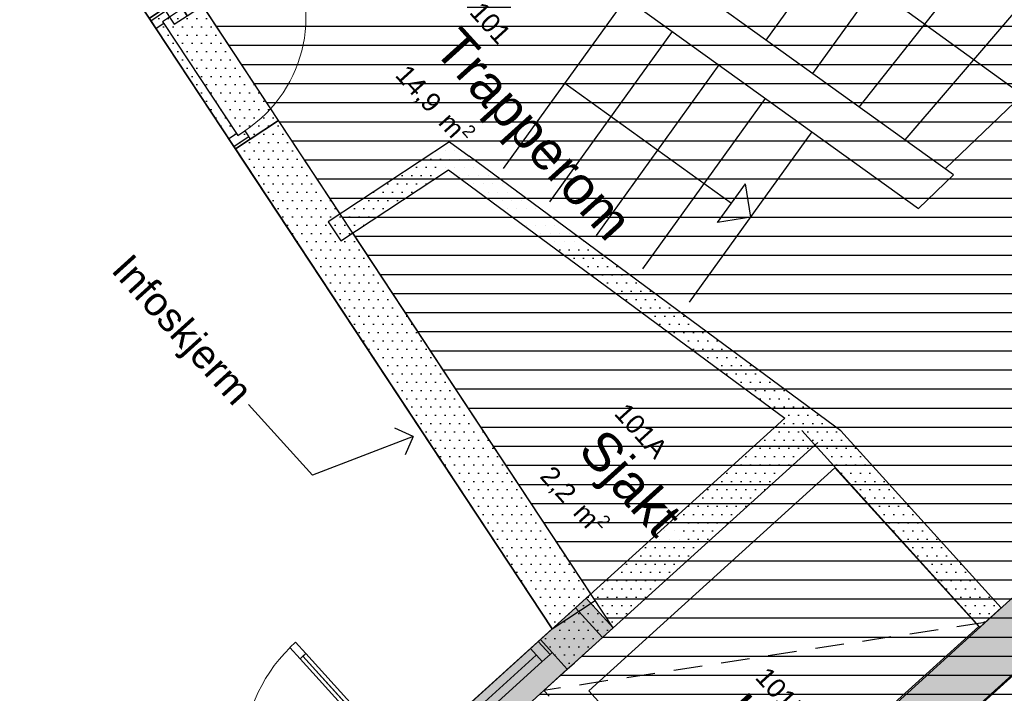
# Model space of a CAD drawing. Header units: millimetres. Extents: x 15275 to 121491, y 18097 to 137945.
# Tile 43 of 57: x 75747 to 80904, y 100604 to 104133. Entities that reach past the tile are written whole.
import ezdxf
from ezdxf.enums import TextEntityAlignment as Align

# ---------------------------------------------------------------- set-up
doc = ezdxf.new("R2010")
doc.units = ezdxf.units.MM
doc.header["$LTSCALE"] = 0.5
doc.header["$MEASUREMENT"] = 0
doc.linetypes.add('DASHED 01', pattern=[500, 300, -200])
doc.linetypes.add('PLINE', pattern=[0])
for name, color, linetype in [('20-- Bygning_ generelt', 7, 'Continuous'), ('231- Bærende yttervegger', 7, 'Continuous'), ('231- Bærende yttervegger (Skravur)', 7, 'Continuous'), ('232- Ikke-bærende yttervegger', 7, 'Continuous'), ('232- Ikke-bærende yttervegger (Skravur)', 7, 'Continuous'), ('241- Bærende innervegger', 7, 'Continuous'), ('241- Bærende innervegger (Skravur)', 7, 'Continuous'), ('242- Ikke-bærende innervegger IARK', 7, 'Continuous'), ('242- Ikke-bærende innervegger IARK (Skravur)', 7, 'Continuous'), ('244- Vinduer_ dører_ foldevegger', 7, 'Continuous'), ('25-- Dekker', 7, 'Continuous'), ('27-- Fast inventar(Nye konstruksjoner)', 7, 'Continuous'), ('621- Heiser', 7, 'Continuous'), ('832- Tekst bygning(Nye konstruksjoner)', 7, 'Continuous'), ('862- M___Nettoareal', 7, 'Continuous'), ('862- M___Nettoareal(Polylinje)', 7, 'Continuous'), ('862- M___Nettoareal(Tekst)', 7, 'Continuous'), ('862- M___P- og S-ROM', 7, 'Continuous'), ('862- M___P- og S-ROM(Polylinje)', 7, 'Continuous'), ('862- M___P- og S-ROM(Tekst)', 7, 'Continuous')]:
    doc.layers.add(name, color=color, linetype=linetype)
doc.layers.add('234- Vinduer_ dører_ porter', color=7, linetype='Continuous', lineweight=0)
doc.styles.add('GENERATED_STYLE_1', font='arial.ttf')
pattern_1 = [(0, (0, 0), (0, 86.60254), [0, -50]), (0, (25, 43.3), (0, 86.60254), [0, -50])]

# ---------------------------------------------------------------- blocks, each defined once
blk = doc.blocks.new('Trapperom_101_3', base_point=(78385.5, 103554.9))
at = {"layer": '862- M___Nettoareal(Tekst)', "insert": (77804.3, 103926.5), "char_height": 100, "attachment_point": 1, "rotation": 312.1619, "style": 'GENERATED_STYLE_1'}
blk.add_mtext('\\A1;{\\pql;\\pt0,12050;\\fArial|b0|i0|c0|p0;\\W1.000000;14,9\\fArial|b0|i0|c0|p0;\\W1.000000;\\A1{\\H.66x;\\S^  ;}\\fArial|b0|i0|c0|p0;\\W1.000000; m\\fArial|b0|i0|c0|p0;\\W1.000000;\\A1{\\H.66x;\\S2^  ;}}', dxfattribs=at)
at = {"layer": '862- M___Nettoareal(Tekst)', "style": 'GENERATED_STYLE_1'}
for tag, height, p in [('ROOM_NUMBER', 100, (78171.7, 104236.4)), ('ROOM_NAME', 200, (78055.2, 104108.1)), ('DUMMY_861', 100, (78325.3, 104089.7)), ('DUMMY_863', 100, (77822.3, 103942.8)), ('DUMMY_862', 200, (78948.8, 103167))]:
    blk.add_attdef(tag, text='', height=height, rotation=312.1619, dxfattribs=at).set_placement(p, align=Align.TOP_LEFT)
blk = doc.blocks.new('Foaje_104_4', base_point=(78860.3, 93925.8))
at = {"layer": '862- M___Nettoareal(Polylinje)', "linetype": 'PLINE', "flags": 128}
blk.add_lwpolyline([(74684.2, 95031.3), (70888.3, 91591.7), (75417.5, 86593.4), (78255.8, 89194.3), (78430.7, 89001.2), (78430.7, 89001.2), (79330.6, 88008.2), (82580.7, 90953.2), (82372.6, 91182.9), (82765.2, 91538.7), (82973.3, 91309), (86151.8, 94189.1), (85249, 95185.4), (84117.3, 94160), (81179.7, 97399.4), (83982.6, 99936.7), (82237.7, 101864.1), (79434.8, 99326.8), (78364.6, 100503.7), (73824.6, 96391.7)], close=True, dxfattribs=at)
at = {"layer": '862- M___Nettoareal(Tekst)', "style": 'GENERATED_STYLE_1'}
for tag, height, p in [('ROOM_NUMBER', 100, (78863, 94368.2)), ('ROOM_NAME', 200, (78746.5, 94239.8)), ('DUMMY_861', 100, (79016.6, 94221.4)), ('DUMMY_863', 100, (78513.6, 94074.6)), ('DUMMY_862', 200, (79207.1, 93776.9))]:
    blk.add_attdef(tag, text='', height=height, rotation=312.1619, dxfattribs=at).set_placement(p, align=Align.TOP_LEFT)
blk = doc.blocks.new('Gard._104A_13', base_point=(82585.9, 99681.7))
at = {"layer": '862- M___Nettoareal(Polylinje)', "linetype": 'PLINE', "flags": 128}
blk.add_lwpolyline([(79443.2, 99341.2), (81193.6, 97409.5), (84012.6, 99963.9), (82262.2, 101895.6)], close=True, dxfattribs=at)
at = {"layer": '862- M___Nettoareal(Tekst)', "insert": (82221.2, 99814.2), "char_height": 100, "attachment_point": 1, "rotation": 312.1619, "style": 'GENERATED_STYLE_1'}
blk.add_mtext('\\A1;{\\pql;\\pt0,12050;\\fArial|b0|i0|c0|p0;\\W1.000000;9,9\\fArial|b0|i0|c0|p0;\\W1.000000;\\A1{\\H.66x;\\S^  ;}\\fArial|b0|i0|c0|p0;\\W1.000000; m\\fArial|b0|i0|c0|p0;\\W1.000000;\\A1{\\H.66x;\\S2^  ;}}', dxfattribs=at)
at = {"layer": '862- M___Nettoareal(Tekst)', "style": 'GENERATED_STYLE_1'}
for tag, height, p in [('ROOM_NUMBER', 100, (82588.6, 100124)), ('ROOM_NAME', 200, (82472.1, 99995.7)), ('DUMMY_861', 100, (82803.6, 99909.5)), ('DUMMY_863', 100, (82239.2, 99830.5)), ('DUMMY_862', 200, (82932.6, 99532.9))]:
    blk.add_attdef(tag, text='', height=height, rotation=312.1619, dxfattribs=at).set_placement(p, align=Align.TOP_LEFT)
blk = doc.blocks.new('Sjakt_101A_28', base_point=(78901.2, 101720.5))
at = {"layer": '862- M___Nettoareal(Tekst)', "insert": (78562, 101824.7), "char_height": 100, "attachment_point": 1, "rotation": 312.1619, "style": 'GENERATED_STYLE_1'}
blk.add_mtext('\\A1;{\\pql;\\pt0,12050;\\fArial|b0|i0|c0|p0;\\W1.000000;2,2\\fArial|b0|i0|c0|p0;\\W1.000000;\\A1{\\H.66x;\\S^  ;}\\fArial|b0|i0|c0|p0;\\W1.000000; m\\fArial|b0|i0|c0|p0;\\W1.000000;\\A1{\\H.66x;\\S2^  ;}}', dxfattribs=at)
at = {"layer": '862- M___Nettoareal(Tekst)', "style": 'GENERATED_STYLE_1'}
for tag, height, p in [('ROOM_NUMBER', 100, (78929.5, 102134.6)), ('ROOM_NAME', 200, (78813, 102006.2)), ('DUMMY_861', 100, (79144.5, 101920)), ('DUMMY_863', 100, (78580, 101841)), ('DUMMY_862', 200, (79222.3, 101599.9))]:
    blk.add_attdef(tag, text='', height=height, rotation=312.1619, dxfattribs=at).set_placement(p, align=Align.TOP_LEFT)
blk = doc.blocks.new('Heis_101B_29', base_point=(79618.7, 100360.3))
at = {"layer": '862- M___Nettoareal(Tekst)', "insert": (79300.1, 100441.9), "char_height": 100, "attachment_point": 1, "rotation": 312.1619, "style": 'GENERATED_STYLE_1'}
blk.add_mtext('\\A1;{\\pql;\\pt0,12050;\\fArial|b0|i0|c0|p0;\\W1.000000;2,5\\fArial|b0|i0|c0|p0;\\W1.000000;\\A1{\\H.66x;\\S^  ;}\\fArial|b0|i0|c0|p0;\\W1.000000; m\\fArial|b0|i0|c0|p0;\\W1.000000;\\A1{\\H.66x;\\S2^  ;}}', dxfattribs=at)
at = {"layer": '862- M___Nettoareal(Tekst)', "style": 'GENERATED_STYLE_1'}
for tag, height, p in [('ROOM_NUMBER', 100, (79667.6, 100751.8)), ('ROOM_NAME', 200, (79551.1, 100623.4)), ('DUMMY_861', 100, (79882.5, 100537.2)), ('DUMMY_863', 100, (79318.1, 100458.2)), ('DUMMY_862', 200, (79919.4, 100262.4))]:
    blk.add_attdef(tag, text='', height=height, rotation=312.1619, dxfattribs=at).set_placement(p, align=Align.TOP_LEFT)
blk = doc.blocks.new('Inngangsparti__31', base_point=(74955.6, 100845.5))
at = {"layer": '862- M___P- og S-ROM(Polylinje)', "linetype": 'PLINE', "flags": 128}
blk.add_lwpolyline([(70149.8, 99207.1), (73654.8, 96522.1), (78535.6, 100941.8), (76116.6, 104610.5)], close=True, dxfattribs=at)
at = {"layer": '862- M___P- og S-ROM(Tekst)', "style": 'GENERATED_STYLE_1'}
for tag, height, p in [('ROOM_NAME', 200, (74572.5, 101574)), ('DUMMY_862', 100, (74339.5, 101408.8)), ('DUMMY_861', 200, (75688.2, 100387.6))]:
    blk.add_attdef(tag, text='', height=height, rotation=312.1619, dxfattribs=at).set_placement(p, align=Align.TOP_LEFT)
blk = doc.blocks.new('Garderobe 02[40]', base_point=(81226.1, 100008.7))
at = {"layer": '27-- Fast inventar(Nye konstruksjoner)', "linetype": 'PLINE'}
blk.add_line((81212.7, 100023.5), (82694.8, 101366.5), dxfattribs=at)
at = {"layer": '27-- Fast inventar(Nye konstruksjoner)', "linetype": 'PLINE', "flags": 128}
blk.add_lwpolyline([(81226.1, 100008.7), (82708.2, 101351.7), (82238.5, 101870), (80756.4, 100527.1)], close=True, dxfattribs=at)
blk = doc.blocks.new('Heis[52]', base_point=(80054.7, 102025.9))
at = {"layer": '621- Heiser', "linetype": 'PLINE', "flags": 128}
blk.add_lwpolyline([(80016.3, 101785.3), (80769.7, 100953.8), (79480.3, 99785.5), (78726.9, 100616.9)], close=True, dxfattribs=at)
blk = doc.blocks.new('Label_4', base_point=(77808.5, 101950.2))
at = {"layer": '832- Tekst bygning(Nye konstruksjoner)', "linetype": 'PLINE'}
for p, q in [((77280.8, 101746.5), (76945.2, 102117.1)), ((77808.5, 101950.2), (77711.5, 101993.2)), ((77808.5, 101950.2), (77280.8, 101746.5)), ((77808.5, 101950.2), (77765.5, 101853.2))]:
    blk.add_line(p, q, dxfattribs=at)
at = {"layer": '832- Tekst bygning(Nye konstruksjoner)', "insert": (76331.8, 102918.7), "char_height": 150, "attachment_point": 1, "rotation": 312.1619, "style": 'GENERATED_STYLE_1'}
blk.add_mtext('\\A1;{\\pql;\\pt0,1000;\\fArial|b0|i0|c0|p0;\\W1.000000;Infoskjerm\\fArial|b0|i0|c0|p0;\\W1.000000;\\A1{\\H.66x;\\S^  ;}\\fArial|b0|i0|c0|p0;\\W1.000000;\\fArial|b0|i0|c0|p0;\\W1.000000;\\A1{\\H.66x;\\S^  ;}\\fArial|b0|i0|c0|p0;\\W1.000000; \\fArial|b0|i0|c0|p0;\\W1.000000;\\fArial|b0|i0|c0|p0;\\W1.000000;\\fArial|b0|i0|c0|p0;\\W1.000000;\\fArial|b0|i0|c0|p0;\\W1.000000;\\fArial|b0|i0|c0|p0;\\W1.000000;\\fArial|b0|i0|c0|p0;\\W1.000000;\\fArial|b0|i0|c0|p0;\\W1.000000;\\fArial|b0|i0|c0|p0;\\W1.000000;\\fArial|b0|i0|c0|p0;\\W1.000000;\\fArial|b0|i0|c0|p0;\\W1.000000;\\fArial|b0|i0|c0|p0;\\W1.000000;\\fArial|b0|i0|c0|p0;\\W1.000000;\\fArial|b0|i0|c0|p0;\\W1.000000;\\fArial|b0|i0|c0|p0;\\W1.000000;\\fArial|b0|i0|c0|p0;\\W1.000000;\\fArial|b0|i0|c0|p0;\\W1.000000;\\fArial|b0|i0|c0|p0;\\W1.000000;\\fArial|b0|i0|c0|p0;\\W1.000000;\\fArial|b0|i0|c0|p0;\\W1.000000;\\fArial|b0|i0|c0|p0;\\W1.000000;\\fArial|b0|i0|c0|p0;\\W1.000000;\\fArial|b0|i0|c0|p0;\\W1.000000;\\fArial|b0|i0|c0|p0;\\W1.000000;\\fArial|b0|i0|c0|p0;\\W1.000000;\\fArial|b0|i0|c0|p0;\\W1.000000;\\fArial|b0|i0|c0|p0;\\W1.000000;\\fArial|b0|i0|c0|p0;\\W1.000000;\\fArial|b0|i0|c0|p0;\\W1.000000;\\fArial|b0|i0|c0|p0;\\W1.000000;\\fArial|b0|i0|c0|p0;\\W1.000000;\\fArial|b0|i0|c0|p0;\\W1.000000;\\fArial|b0|i0|c0|p0;\\W1.000000;\\fArial|b0|i0|c0|p0;\\W1.000000;\\fArial|b0|i0|c0|p0;\\W1.000000;\\fArial|b0|i0|c0|p0;\\W1.000000;\\fArial|b0|i0|c0|p0;\\W1.000000;\\fArial|b0|i0|c0|p0;\\W1.000000;\\fArial|b0|i0|c0|p0;\\W1.000000;\\fArial|b0|i0|c0|p0;\\W1.000000;\\fArial|b0|i0|c0|p0;\\W1.000000;\\fArial|b0|i0|c0|p0;\\W1.000000;\\fArial|b0|i0|c0|p0;\\W1.000000;\\fArial|b0|i0|c0|p0;\\W1.000000;}', dxfattribs=at)
blk = doc.blocks.new('Dør[25]')
at = {"layer": '234- Vinduer_ dører_ porter', "linetype": 'PLINE'}
blk.add_arc((76532.4, 104147.1), 714, 303.3988, 33.3988, dxfattribs=at)
at = {"layer": '244- Vinduer_ dører_ foldevegger', "linetype": 'PLINE'}
for p, q in [((77128.5, 104540.2), (77061.7, 104496.1)), ((77152.7, 104503.4), (77128.5, 104540.2)), ((77073.8, 104477.8), (76611.3, 104172.8)), ((77061.7, 104496.1), (77085.9, 104459.4)), ((77085.9, 104459.4), (77152.7, 104503.4)), ((76503.2, 104191.4), (76651.8, 104289.4)), ((77103.2, 103604.8), (76651.8, 104289.4)), ((76503.2, 104191.4), (76426.4, 104140.7)), ((76426.4, 104140.7), (76503.2, 104191.4)), ((76426.4, 104140.7), (76503.2, 104191.4)), ((76434.7, 104128.2), (76511.5, 104178.9)), ((76511.5, 104178.9), (76503.2, 104191.4)), ((76511.5, 104178.9), (76532.4, 104147.1)), ((76599.2, 104191.2), (76532.4, 104147.1)), ((76623.4, 104154.4), (76599.2, 104191.2)), ((76877.8, 103456.2), (76426.4, 104140.7)), ((76434.7, 104128.2), (76426.4, 104140.7)), ((76462.2, 104086.5), (76434.7, 104128.2)), ((76502.3, 104112.9), (76462.2, 104086.5)), ((76532.4, 104147.1), (76495.7, 104122.9)), ((76495.7, 104122.9), (76502.3, 104112.9)), ((76502.3, 104112.9), (76882.1, 103536.8)), ((76532.4, 104147.1), (76556.6, 104110.4)), ((76556.6, 104110.4), (76623.4, 104154.4)), ((76842, 103510.4), (76462.2, 104086.5)), ((76954.6, 103506.8), (77103.2, 103604.8)), ((76888.7, 103526.8), (76925.4, 103551)), ((76925.4, 103551), (76946.3, 103519.3)), ((76842, 103510.4), (76882.1, 103536.8)), ((76869.5, 103468.7), (76842, 103510.4)), ((76946.3, 103519.3), (76869.5, 103468.7)), ((76954.6, 103506.8), (76877.8, 103456.2)), ((76877.8, 103456.2), (76954.6, 103506.8)), ((76877.8, 103456.2), (76954.6, 103506.8)), ((76882.1, 103536.8), (76888.7, 103526.8)), ((76946.3, 103519.3), (76954.6, 103506.8)), ((76869.5, 103468.7), (76877.8, 103456.2))]:
    blk.add_line(p, q, dxfattribs=at)
at = {"layer": '244- Vinduer_ dører_ foldevegger', "linetype": 'PLINE', "flags": 128}
for points in [[(77061.7, 104496.1), (76599.2, 104191.2), (76611.3, 104172.8), (77073.8, 104477.8)], [(77073.8, 104477.8), (76611.3, 104172.8), (76623.4, 104154.4), (77085.9, 104459.4)]]:
    blk.add_lwpolyline(points, close=True, dxfattribs=at)
blk = doc.blocks.new('Vindu[9]')
at = {"layer": '234- Vinduer_ dører_ porter', "linetype": 'PLINE'}
for p, q in [((78474, 100886.1), (77799.5, 100275.3)), ((78462.9, 100876), (78421.4, 100838.4)), ((78474, 100886.1), (78462.9, 100876)), ((78524.7, 100807.8), (78462.9, 100876)), ((78421.4, 100838.4), (77852.1, 100322.9)), ((78421.4, 100838.4), (78483.2, 100770.2)), ((78483.2, 100770.2), (78524.7, 100807.8)), ((78524.7, 100807.8), (78535.8, 100817.9)), ((78452.3, 100804.3), (77883, 100288.8)), ((77913.9, 100254.7), (78483.2, 100770.2)), ((78615, 100730.4), (77940.5, 100119.6)), ((77852.1, 100322.9), (77810.6, 100285.3)), ((77913.9, 100254.7), (77852.1, 100322.9)), ((77810.6, 100285.3), (77799.5, 100275.3)), ((77872.4, 100217.1), (77810.6, 100285.3)), ((77872.4, 100217.1), (77913.9, 100254.7)), ((77861.3, 100207.1), (77872.4, 100217.1))]:
    blk.add_line(p, q, dxfattribs=at)
at = {"layer": '244- Vinduer_ dører_ foldevegger', "linetype": 'PLINE'}
for p, q in [((78474, 100886.1), (78535.8, 100817.9)), ((78474, 100886.1), (78535.8, 100817.9)), ((78535.8, 100817.9), (78615, 100730.4)), ((77799.5, 100275.3), (77861.3, 100207.1)), ((77799.5, 100275.3), (77861.3, 100207.1)), ((77861.3, 100207.1), (77940.5, 100119.6))]:
    blk.add_line(p, q, dxfattribs=at)
blk = doc.blocks.new('Butikkfasadedør tofløyet[26]')
at = {"layer": '234- Vinduer_ dører_ porter', "linetype": 'PLINE'}
for centre, start, end in [((77762.4, 100241.7), 134.8592, 222.1619), ((76502.3, 99100.6), 42.1619, 129.4647)]:
    blk.add_arc(centre, 850, start, end, dxfattribs=at)
at = {"layer": '244- Vinduer_ dører_ foldevegger', "linetype": 'PLINE'}
for p, q in [((77162.2, 100844.9), (77191.9, 100871.8)), ((77191.9, 100871.8), (77245.6, 100812.5)), ((77215.9, 100785.6), (77162.2, 100844.9)), ((77245.6, 100812.5), (77215.9, 100785.6)), ((77230.8, 100799), (77693.9, 100287.6)), ((77679.1, 100274.1), (77708.7, 100301)), ((77708.7, 100301), (77762.4, 100241.7)), ((77732.8, 100214.8), (77679.1, 100274.1)), ((77762.4, 100241.7), (77732.8, 100214.8)), ((77762.4, 100241.7), (77792.1, 100268.5)), ((77789.3, 100212), (77762.4, 100241.7)), ((77799.5, 100275.3), (77792.1, 100268.5)), ((77792.1, 100268.5), (77845.8, 100209.2)), ((77799.5, 100275.3), (77853.2, 100216)), ((77799.5, 100275.3), (77853.2, 100216)), ((77799.5, 100275.3), (77853.2, 100216)), ((77781.9, 100205.3), (77789.3, 100212)), ((77798.9, 100186.5), (77781.9, 100205.3)), ((77806.3, 100193.2), (77798.9, 100186.5)), ((77816.1, 100182.4), (77806.3, 100193.2)), ((77845.8, 100209.2), (77816.1, 100182.4)), ((77853.2, 100216), (77845.8, 100209.2)), ((77853.2, 100216), (77940.5, 100119.6)), ((75961.4, 99757.5), (75931.8, 99730.7)), ((75931.8, 99730.7), (75985.5, 99671.4)), ((76015.1, 99698.2), (75961.4, 99757.5)), ((75985.5, 99671.4), (76015.1, 99698.2)), ((76000.3, 99684.8), (76463.4, 99173.3)), ((76478.3, 99186.8), (76448.6, 99159.9)), ((76448.6, 99159.9), (76502.3, 99100.6)), ((76532, 99127.5), (76478.3, 99186.8)), ((76502.3, 99100.6), (76532, 99127.5)), ((76465.3, 99067), (76472.7, 99073.8)), ((76465.3, 99067), (76519, 99007.7)), ((76465.3, 99067), (76519, 99007.7)), ((76465.3, 99067), (76519, 99007.7)), ((76472.7, 99073.8), (76502.3, 99100.6)), ((76526.4, 99014.5), (76472.7, 99073.8)), ((76502.3, 99100.6), (76529.2, 99071)), ((76529.2, 99071), (76536.6, 99077.7)), ((76536.6, 99077.7), (76553.6, 99058.8)), ((76553.6, 99058.8), (76546.2, 99052.1)), ((76519, 99007.7), (76526.4, 99014.5)), ((76519, 99007.7), (76606.2, 98911.4)), ((76556, 99041.3), (76526.4, 99014.5)), ((76546.2, 99052.1), (76556, 99041.3))]:
    blk.add_line(p, q, dxfattribs=at)
at = {"layer": '244- Vinduer_ dører_ foldevegger', "linetype": 'PLINE', "flags": 128}
for points in [[(77245.6, 100812.5), (77708.7, 100301), (77693.9, 100287.6), (77230.8, 100799)], [(77230.8, 100799), (77693.9, 100287.6), (77679.1, 100274.1), (77215.9, 100785.6)], [(75985.5, 99671.4), (76448.6, 99159.9), (76463.4, 99173.3), (76000.3, 99684.8)], [(76000.3, 99684.8), (76463.4, 99173.3), (76478.3, 99186.8), (76015.1, 99698.2)]]:
    blk.add_lwpolyline(points, close=True, dxfattribs=at)

msp = doc.modelspace()

# ---------------------------------------------------------------- hatches: boundary and pattern name
at = {"linetype": 'Continuous'}
h = msp.add_hatch(dxfattribs=at)
h.set_pattern_fill('Linjer_100_mm', color=256, style=0, pattern_type=2)
h.set_pattern_definition([(0, (82690.75, 100198.98), (0, 100), [])])
h.paths.add_polyline_path([(76541.9, 104456.1), (78855.1, 100947.8), (78366.4, 100505.3), (79435, 99327), (80642.8, 100421.5), (82388.6, 98494.8), (81181.5, 97401), (84115.5, 94165.7), (86598.9, 96415.9), (86414.5, 96586.2), (88839.6, 98786.4), (85664.5, 101059.1), (83261.9, 102803.8), (78502.1, 106232.2)])
at = {"layer": '231- Bærende yttervegger (Skravur)', "linetype": 'Continuous'}
h = msp.add_hatch(dxfattribs=at)
h.set_pattern_fill('Eksisterende_konstruksjon', color=256, style=0, pattern_type=2)
h.set_pattern_definition(pattern_1)
h.paths.add_polyline_path([(78738.1, 101125.2), (76541.9, 104456.1), (76339.4, 104272.6), (78535.6, 100941.8)])
h = msp.add_hatch(dxfattribs=at)
h.set_pattern_fill('Eksisterende_konstruksjon', color=256, style=0, pattern_type=2)
h.set_pattern_definition(pattern_1)
h.paths.add_polyline_path([(76339.4, 104272.6), (78535.6, 100941.8), (78738.1, 101125.2), (76541.9, 104456.1)])
h = msp.add_hatch(dxfattribs=at)
h.set_pattern_fill('Eksisterende_konstruksjon', color=256, style=0, pattern_type=2)
h.set_pattern_definition(pattern_1)
h.paths.add_polyline_path([(76339.4, 104272.6), (78535.6, 100941.8), (78761, 101090.4), (76541.9, 104456.1)])
h = msp.add_hatch(dxfattribs=at)
h.set_pattern_fill('Eksisterende_konstruksjon', color=256, style=0, pattern_type=2)
h.set_pattern_definition(pattern_1)
h.paths.add_polyline_path([(76339.4, 104272.6), (78535.6, 100941.8), (78761, 101090.4), (76541.9, 104456.1)])
h = msp.add_hatch(dxfattribs=at)
h.set_pattern_fill('Eksisterende_konstruksjon', color=256, style=0, pattern_type=2)
h.set_pattern_definition(pattern_1)
h.paths.add_polyline_path([(78761, 101090.4), (77103.2, 103604.8), (76877.8, 103456.2), (78535.6, 100941.8)])
h = msp.add_hatch(dxfattribs=at)
h.set_pattern_fill('Eksisterende_konstruksjon', color=256, style=0, pattern_type=2)
h.set_pattern_definition(pattern_1)
h.paths.add_polyline_path([(78761, 101090.4), (77103.2, 103604.8), (76877.8, 103456.2), (78535.6, 100941.8)])
h = msp.add_hatch(dxfattribs=at)
h.set_pattern_fill('Eksisterende_konstruksjon', color=256, style=0, pattern_type=2)
h.set_pattern_definition(pattern_1)
h.paths.add_polyline_path([(78761, 101090.4), (77103.2, 103604.8), (76877.8, 103456.2), (78535.6, 100941.8)])
h = msp.add_hatch(dxfattribs=at)
h.set_pattern_fill('Eksisterende_konstruksjon', color=256, style=0, pattern_type=2)
h.set_pattern_definition(pattern_1)
h.paths.add_polyline_path([(78761, 101090.4), (77103.2, 103604.8), (76877.8, 103456.2), (78535.6, 100941.8)])
h = msp.add_hatch(dxfattribs=at)
h.set_pattern_fill('Eksisterende_konstruksjon', color=256, style=0, pattern_type=2)
h.set_pattern_definition(pattern_1)
h.paths.add_polyline_path([(78761, 101090.4), (77103.2, 103604.8), (76877.8, 103456.2), (78535.6, 100941.8)])
h = msp.add_hatch(dxfattribs=at)
h.set_pattern_fill('Eksisterende_konstruksjon', color=256, style=0, pattern_type=2)
h.set_pattern_definition(pattern_1)
h.paths.add_polyline_path([(78761, 101090.4), (77103.2, 103604.8), (76877.8, 103456.2), (78535.6, 100941.8)])
h = msp.add_hatch(dxfattribs=at)
h.set_pattern_fill('Eksisterende_konstruksjon', color=256, style=0, pattern_type=2)
h.set_pattern_definition(pattern_1)
h.paths.add_polyline_path([(78761, 101090.4), (77103.2, 103604.8), (76877.8, 103456.2), (78535.6, 100941.8)])
h = msp.add_hatch(dxfattribs=at)
h.set_pattern_fill('Eksisterende_konstruksjon', color=256, style=0, pattern_type=2)
h.set_pattern_definition(pattern_1)
h.paths.add_polyline_path([(78761, 101090.4), (77103.2, 103604.8), (76877.8, 103456.2), (78535.6, 100941.8)])
h = msp.add_hatch(dxfattribs=at)
h.set_pattern_fill('Eksisterende_konstruksjon', color=256, style=0, pattern_type=2)
h.set_pattern_definition(pattern_1)
h.paths.add_polyline_path([(78761, 101090.4), (77103.2, 103604.8), (76877.8, 103456.2), (78535.6, 100941.8)])
h = msp.add_hatch(dxfattribs=at)
h.set_pattern_fill('Eksisterende_konstruksjon', color=256, style=0, pattern_type=2)
h.set_pattern_definition(pattern_1)
h.paths.add_polyline_path([(78761, 101090.4), (77103.2, 103604.8), (76877.8, 103456.2), (78535.6, 100941.8)])
h = msp.add_hatch(dxfattribs=at)
h.set_pattern_fill('Eksisterende_konstruksjon', color=256, style=0, pattern_type=2)
h.set_pattern_definition(pattern_1)
h.paths.add_polyline_path([(77103.2, 103604.8), (76877.8, 103456.2), (78535.6, 100941.8), (78738.1, 101125.2)])
h = msp.add_hatch(dxfattribs=at)
h.set_pattern_fill('Eksisterende_konstruksjon', color=256, style=0, pattern_type=2)
h.set_pattern_definition(pattern_1)
h.paths.add_polyline_path([(78738.1, 101125.2), (78535.6, 100941.8), (78855.1, 100947.8)])
h = msp.add_hatch(dxfattribs=at)
h.set_pattern_fill('Eksisterende_konstruksjon', color=256, style=0, pattern_type=2)
h.set_pattern_definition(pattern_1)
h.paths.add_polyline_path([(78738.1, 101125.2), (78535.6, 100941.8), (78855.1, 100947.8)])
h = msp.add_hatch(dxfattribs=at)
h.set_pattern_fill('Eksisterende_konstruksjon', color=256, style=0, pattern_type=2)
h.set_pattern_definition(pattern_1)
h.paths.add_polyline_path([(78738.1, 101125.2), (78535.6, 100941.8), (78855.1, 100947.8)])
h = msp.add_hatch(dxfattribs=at)
h.set_pattern_fill('Eksisterende_konstruksjon', color=256, style=0, pattern_type=2)
h.set_pattern_definition(pattern_1)
h.paths.add_polyline_path([(78535.6, 100941.8), (78652.6, 100764.4), (78855.1, 100947.8)])
h = msp.add_hatch(dxfattribs=at)
h.set_pattern_fill('Eksisterende_konstruksjon', color=256, style=0, pattern_type=2)
h.set_pattern_definition(pattern_1)
h.paths.add_polyline_path([(78535.6, 100941.8), (78652.6, 100764.4), (78855.1, 100947.8)])
h = msp.add_hatch(dxfattribs=at)
h.set_pattern_fill('Eksisterende_konstruksjon', color=256, style=0, pattern_type=2)
h.set_pattern_definition(pattern_1)
h.paths.add_polyline_path([(78535.6, 100941.8), (78652.6, 100764.4), (78855.1, 100947.8)])
at = {"layer": '232- Ikke-bærende yttervegger (Skravur)', "linetype": 'Continuous'}
h = msp.add_hatch(dxfattribs=at)
h.set_pattern_fill('Eksisterende_konstruksjon', color=256, style=0, pattern_type=2)
h.set_pattern_definition(pattern_1)
h.paths.add_polyline_path([(77997.4, 103493.8), (77890.7, 103423.4), (77993.5, 103347.5)])
h = msp.add_hatch(dxfattribs=at)
h.set_pattern_fill('Eksisterende_konstruksjon', color=256, style=0, pattern_type=2)
h.set_pattern_definition(pattern_1)
h.paths.add_polyline_path([(77993.5, 103347.5), (78100.2, 103417.8), (77997.4, 103493.8)])
h = msp.add_hatch(dxfattribs=at)
h.set_pattern_fill('Eksisterende_konstruksjon', color=256, style=0, pattern_type=2)
h.set_pattern_definition(pattern_1)
h.paths.add_polyline_path([(77890.7, 103423.4), (77362.5, 103075.2), (77428.6, 102975), (77993.5, 103347.5)])
h = msp.add_hatch(dxfattribs=at)
h.set_pattern_fill('Eksisterende_konstruksjon', color=256, style=0, pattern_type=2)
h.set_pattern_definition(pattern_1)
h.paths.add_polyline_path([(79754.6, 102046.2), (78657.7, 101052.8), (78798.6, 100897.2), (79926.9, 101918.9)])
h = msp.add_hatch(dxfattribs=at)
h.set_pattern_fill('Eksisterende_konstruksjon', color=256, style=0, pattern_type=2)
h.set_pattern_definition(pattern_1)
h.paths.add_polyline_path([(73824.3, 96392.2), (78855.1, 100947.8), (78714.1, 101103.5), (73710.4, 96572.4)])
h = msp.add_hatch(dxfattribs=at)
h.set_pattern_fill('Eksisterende_konstruksjon', color=256, style=0, pattern_type=2)
h.set_pattern_definition(pattern_1)
h.paths.add_polyline_path([(73824.3, 96392.2), (78855.1, 100947.8), (78714.1, 101103.5), (73710.4, 96572.4)])
h = msp.add_hatch(dxfattribs=at)
h.set_pattern_fill('Eksisterende_konstruksjon', color=256, style=0, pattern_type=2)
h.set_pattern_definition(pattern_1)
h.paths.add_polyline_path([(73824.3, 96392.2), (78652.6, 100764.4), (78535.6, 100941.8), (73710.4, 96572.4)])
h = msp.add_hatch(dxfattribs=at)
h.set_pattern_fill('Eksisterende_konstruksjon', color=256, style=0, pattern_type=2)
h.set_pattern_definition(pattern_1)
h.paths.add_polyline_path([(73824.3, 96392.2), (78652.6, 100764.4), (78535.6, 100941.8), (73710.4, 96572.4)])
h = msp.add_hatch(dxfattribs=at)
h.set_pattern_fill('Eksisterende_konstruksjon', color=256, style=0, pattern_type=2)
h.set_pattern_definition(pattern_1)
h.paths.add_polyline_path([(78535.6, 100941.8), (78474, 100886.1), (78615, 100730.4), (78652.6, 100764.4)])
h = msp.add_hatch(dxfattribs=at)
h.set_pattern_fill('Eksisterende_konstruksjon', color=256, style=0, pattern_type=2)
h.set_pattern_definition(pattern_1)
h.paths.add_polyline_path([(78492.4, 100619.4), (78366.4, 100505.3), (78393.3, 100475.7), (78519.3, 100589.8)])
at = {"layer": '241- Bærende innervegger (Skravur)', "linetype": 'Continuous'}
h = msp.add_hatch(dxfattribs=at)
h.set_pattern_fill('Eksisterende_konstruksjon', color=256, style=0, pattern_type=2)
h.set_pattern_definition(pattern_1)
h.paths.add_polyline_path([(79434.8, 99326.8), (83261.9, 102803.8), (83013.1, 102983.1), (79233.1, 99548.9)])
at = {"layer": '242- Ikke-bærende innervegger IARK (Skravur)', "linetype": 'Continuous'}
h = msp.add_hatch(dxfattribs=at)
h.set_pattern_fill('Eksisterende_konstruksjon', color=256, style=0, pattern_type=2)
h.set_pattern_definition(pattern_1)
h.paths.add_polyline_path([(79434.1, 102432.2), (78100.2, 103417.8), (77993.5, 103347.5), (79843.2, 101980.7)])
h = msp.add_hatch(dxfattribs=at)
h.set_pattern_fill('Eksisterende_konstruksjon', color=256, style=0, pattern_type=2)
h.set_pattern_definition(pattern_1)
h.paths.add_polyline_path([(79434.1, 102432.2), (79843.2, 101980.7), (80046.6, 101979.6)])
h = msp.add_hatch(dxfattribs=at)
h.set_pattern_fill('Eksisterende_konstruksjon', color=256, style=0, pattern_type=2)
h.set_pattern_definition(pattern_1)
h.paths.add_polyline_path([(79843.2, 101980.7), (80776.2, 100951.1), (80887.3, 101051.8), (80455.8, 101528.1)])
h = msp.add_hatch(dxfattribs=at)
h.set_pattern_fill('Eksisterende_konstruksjon', color=256, style=0, pattern_type=2)
h.set_pattern_definition(pattern_1)
h.paths.add_polyline_path([(79843.2, 101980.7), (80455.8, 101528.1), (80046.6, 101979.6)])

# ---------------------------------------------------------------- linework, layer by layer
at = {"layer": '20-- Bygning_ generelt', "linetype": 'PLINE'}
for p, q in [((79401.4, 103070.8), (79547.4, 103273.7)), ((79575.9, 103099.2), (79547.4, 103273.7)), ((79575.9, 103099.2), (79401.4, 103070.8))]:
    msp.add_line(p, q, dxfattribs=at)
at = {"layer": '20-- Bygning_ generelt', "linetype": 'PLINE', "flags": 128}
for points in [[(80997.3, 103739.2), (79058, 105143.9)], [(79656.9, 104026), (80299.2, 104918.9)], [(79900.4, 103850.8), (80542.8, 104743.7)], [(80143.9, 103675.6), (80826.2, 104539.9)], [(81100, 104342.8), (80383.3, 103503.4)], [(78280.6, 103353.6), (78923, 104246.5)], [(80593.2, 103352.3), (81401.4, 104126)], [(78524.1, 103178.4), (79166.5, 104071.3)], [(78767.6, 103003.2), (79410, 103896.1)], [(78601.8, 103800), (79474.4, 103172.2)], [(79011.2, 102828), (79653.5, 103720.9)], [(79254.7, 102652.8), (79897.1, 103545.7)]]:
    msp.add_lwpolyline(points, dxfattribs=at)
msp.add_lwpolyline([(78206.7, 104761.8), (80454.1, 103145), (80637.5, 103320.5), (78352.4, 104964.4), (78265.1, 104843)], close=True, dxfattribs=at)
at = {"layer": '20-- Bygning_ generelt', "linetype": 'DASHED 01', "flags": 128}
msp.add_lwpolyline([(80803.7, 100975.8), (78491.8, 100618.9)], dxfattribs=at)
at = {"layer": '231- Bærende yttervegger', "linetype": 'PLINE'}
for p, q in [((76954.6, 103506.8), (77103.2, 103604.8)), ((76877.8, 103456.2), (76954.6, 103506.8))]:
    msp.add_line(p, q, dxfattribs=at)
at = {"layer": '231- Bærende yttervegger', "linetype": 'PLINE', "flags": 128}
for points in [[(77425.2, 103116.5), (76541.9, 104456.1)], [(77425.2, 103116.5), (76541.9, 104456.1)], [(77425.2, 103116.5), (76541.9, 104456.1)], [(77425.2, 103116.5), (76541.9, 104456.1)], [(76339.4, 104272.6), (78535.6, 100941.8)], [(76339.4, 104272.6), (78535.6, 100941.8)], [(76339.4, 104272.6), (78535.6, 100941.8)], [(76339.4, 104272.6), (78535.6, 100941.8)], [(77103.2, 103604.8), (76877.8, 103456.2)], [(77103.2, 103604.8), (76877.8, 103456.2)], [(77103.2, 103604.8), (76877.8, 103456.2)], [(77103.2, 103604.8), (76877.8, 103456.2)], [(77103.2, 103604.8), (76877.8, 103456.2)], [(77103.2, 103604.8), (76877.8, 103456.2)], [(77103.2, 103604.8), (76877.8, 103456.2)], [(77103.2, 103604.8), (76877.8, 103456.2)], [(77103.2, 103604.8), (76877.8, 103456.2)], [(77103.2, 103604.8), (76877.8, 103456.2)], [(77425.2, 103116.5), (77103.2, 103604.8)], [(77425.2, 103116.5), (77103.2, 103604.8)], [(77425.2, 103116.5), (77103.2, 103604.8)], [(77425.2, 103116.5), (77103.2, 103604.8)], [(77425.2, 103116.5), (77103.2, 103604.8)], [(77425.2, 103116.5), (77103.2, 103604.8)], [(77425.2, 103116.5), (77103.2, 103604.8)], [(77425.2, 103116.5), (77103.2, 103604.8)], [(77425.2, 103116.5), (77103.2, 103604.8)], [(77425.2, 103116.5), (77103.2, 103604.8)], [(78855.1, 100947.8), (77103.2, 103604.8)], [(76877.8, 103456.2), (78535.6, 100941.8)], [(76877.8, 103456.2), (78535.6, 100941.8)], [(76877.8, 103456.2), (78535.6, 100941.8)], [(76877.8, 103456.2), (78535.6, 100941.8)], [(76877.8, 103456.2), (78535.6, 100941.8)], [(76877.8, 103456.2), (78535.6, 100941.8)], [(76877.8, 103456.2), (78535.6, 100941.8)], [(76877.8, 103456.2), (78535.6, 100941.8)], [(76877.8, 103456.2), (78535.6, 100941.8)], [(76877.8, 103456.2), (78535.6, 100941.8)], [(76877.8, 103456.2), (78535.6, 100941.8)], [(78737.9, 101125.5), (77491.2, 103016.3)], [(78761, 101090.4), (77491.2, 103016.3)], [(78761, 101090.4), (77491.2, 103016.3)], [(78761, 101090.4), (77491.2, 103016.3)], [(78761, 101090.4), (77491.2, 103016.3)], [(78761, 101090.4), (77491.2, 103016.3)], [(78761, 101090.4), (77491.2, 103016.3)], [(78761, 101090.4), (77491.2, 103016.3)], [(78761, 101090.4), (77491.2, 103016.3)], [(78761, 101090.4), (77491.2, 103016.3)], [(78761, 101090.4), (77491.2, 103016.3)], [(78737.9, 101125.5), (77491.2, 103016.3)], [(78761, 101090.4), (77491.2, 103016.3)], [(78761, 101090.4), (77491.2, 103016.3)], [(78535.6, 100941.8), (78761, 101090.4)], [(78535.6, 100941.8), (78761, 101090.4)], [(78535.6, 100941.8), (78761, 101090.4)], [(78535.6, 100941.8), (78761, 101090.4)], [(78535.6, 100941.8), (78761, 101090.4)], [(78535.6, 100941.8), (78761, 101090.4)], [(78535.6, 100941.8), (78761, 101090.4)], [(78535.6, 100941.8), (78761, 101090.4)], [(78535.6, 100941.8), (78761, 101090.4)], [(78535.6, 100941.8), (78761, 101090.4)], [(78535.6, 100941.8), (78761, 101090.4)], [(78535.6, 100941.8), (78761, 101090.4)], [(78855.1, 100947.8), (78854.9, 100948.1)], [(78855.1, 100947.8), (78854.9, 100948.1)]]:
    msp.add_lwpolyline(points, dxfattribs=at)
at = {"layer": '232- Ikke-bærende yttervegger', "linetype": 'PLINE'}
for p, q in [((78474, 100886.1), (78535.8, 100817.9)), ((78535.8, 100817.9), (78615, 100730.4))]:
    msp.add_line(p, q, dxfattribs=at)
at = {"layer": '232- Ikke-bærende yttervegger', "linetype": 'PLINE', "flags": 128}
for points in [[(77997.4, 103493.8), (77362.5, 103075.2)], [(77428.6, 102975), (77993.5, 103347.5)], [(77362.5, 103075.2), (77428.6, 102975)], [(79754.6, 102046.2), (78657.7, 101052.8)], [(78798.6, 100897.2), (79926.9, 101918.9)], [(78714.1, 101103.5), (73559.9, 96436.2)], [(78714.1, 101103.5), (73559.9, 96436.2)], [(78714.1, 101103.5), (78855.1, 100947.8)], [(78714.1, 101103.5), (78855.1, 100947.8)], [(78657.7, 101052.8), (78798.6, 100897.2)], [(78535.6, 100941.8), (73559.9, 96436.2)], [(78535.6, 100941.8), (73654.8, 96522.1)], [(78535.6, 100941.8), (78474, 100886.1)], [(78492.4, 100619.4), (78855.1, 100947.8)], [(78492.4, 100619.4), (78855.1, 100947.8)], [(78855.1, 100947.8), (78652.6, 100764.4)], [(78855.1, 100947.8), (78652.6, 100764.4)], [(78855.1, 100947.8), (78652.6, 100764.4)], [(78492.4, 100619.4), (78652.6, 100764.4)], [(78492.4, 100619.4), (78652.6, 100764.4)], [(78615, 100730.4), (78652.6, 100764.4)], [(78519.3, 100589.8), (78492.4, 100619.4)]]:
    msp.add_lwpolyline(points, dxfattribs=at)
at = {"layer": '241- Bærende innervegger', "linetype": 'PLINE', "flags": 128}
for points in [[(83013.1, 102983.1), (79233.1, 99548.9)], [(79434.8, 99326.8), (82262.2, 101895.6)]]:
    msp.add_lwpolyline(points, dxfattribs=at)
at = {"layer": '242- Ikke-bærende innervegger IARK', "linetype": 'PLINE', "flags": 128}
for points in [[(77997.4, 103493.8), (78100.2, 103417.8)], [(79434.1, 102432.2), (78100.2, 103417.8)], [(77993.5, 103347.5), (79754.6, 102046.2)], [(80046.6, 101979.6), (79434.1, 102432.2)], [(79843.2, 101980.7), (80776.2, 100951.1)], [(80887.3, 101051.8), (80046.6, 101979.6)], [(80887.3, 101051.8), (80776.2, 100951.1)]]:
    msp.add_lwpolyline(points, dxfattribs=at)
at = {"layer": '25-- Dekker', "linetype": 'PLINE', "flags": 128}
msp.add_lwpolyline([(70918.4, 91619), (73900.2, 88328.2), (75433.3, 86636.3), (77522.6, 88529), (78480.5, 87237.9), (87594.5, 95496.4), (86414.5, 96586.2), (88841.2, 98785.2), (85426.4, 101244.9), (83262.5, 102804), (79434.1, 99327.1), (78366.4, 100505.3), (73824.3, 96392.2), (74684.2, 95031.3)], close=True, dxfattribs=at)

# ---------------------------------------------------------------- block references
at = {"layer": '244- Vinduer_ dører_ foldevegger', "linetype": 'PLINE'}
for name in ['Dør[25]', 'Butikkfasadedør tofløyet[26]', 'Vindu[9]']:
    msp.add_blockref(name, (0, 0), dxfattribs=at)
at = {"layer": '27-- Fast inventar(Nye konstruksjoner)', "linetype": 'PLINE'}
msp.add_blockref('Garderobe 02[40]', (81226.1, 100008.7), dxfattribs=at)
at = {"layer": '621- Heiser', "linetype": 'PLINE'}
msp.add_blockref('Heis[52]', (80054.7, 102025.9), dxfattribs=at)
at = {"layer": '832- Tekst bygning(Nye konstruksjoner)', "linetype": 'PLINE'}
msp.add_blockref('Label_4', (77808.5, 101950.2), dxfattribs=at)
at = {"layer": '862- M___Nettoareal', "linetype": 'Continuous'}
ref = msp.add_blockref('Trapperom_101_3', (78385.5, 103554.9), dxfattribs=at)
ref.add_attrib('ROOM_NAME', 'Trapperom', dxfattribs={"layer": '862- M___Nettoareal(Tekst)', "color": 7, "height": 200, "rotation": 312.1619, "style": 'GENERATED_STYLE_1'}).set_placement((78055.2, 104108.1), align=Align.TOP_LEFT)
ref.add_attrib('ROOM_NUMBER', '101', dxfattribs={"layer": '862- M___Nettoareal(Tekst)', "color": 7, "height": 100, "rotation": 312.1619, "style": 'GENERATED_STYLE_1'}).set_placement((78171.7, 104236.4), align=Align.TOP_LEFT)
ref = msp.add_blockref('Sjakt_101A_28', (78901.2, 101720.5), dxfattribs=at)
ref.add_attrib('ROOM_NAME', 'Sjakt', dxfattribs={"layer": '862- M___Nettoareal(Tekst)', "color": 7, "height": 200, "rotation": 312.1619, "style": 'GENERATED_STYLE_1'}).set_placement((78813, 102006.2), align=Align.TOP_LEFT)
ref.add_attrib('ROOM_NUMBER', '101A', dxfattribs={"layer": '862- M___Nettoareal(Tekst)', "color": 7, "height": 100, "rotation": 312.1619, "style": 'GENERATED_STYLE_1'}).set_placement((78929.5, 102134.6), align=Align.TOP_LEFT)
ref = msp.add_blockref('Gard._104A_13', (82585.9, 99681.7), dxfattribs=at)
ref.add_attrib('ROOM_NAME', 'Gard.', dxfattribs={"layer": '862- M___Nettoareal(Tekst)', "color": 7, "height": 200, "rotation": 312.1619, "style": 'GENERATED_STYLE_1'}).set_placement((82472.1, 99995.7), align=Align.TOP_LEFT)
ref.add_attrib('ROOM_NUMBER', '104A', dxfattribs={"layer": '862- M___Nettoareal(Tekst)', "color": 7, "height": 100, "rotation": 312.1619, "style": 'GENERATED_STYLE_1'}).set_placement((82588.6, 100124), align=Align.TOP_LEFT)
msp.add_blockref('Foaje_104_4', (78860.3, 93925.8), dxfattribs=at)
ref = msp.add_blockref('Heis_101B_29', (79618.7, 100360.3), dxfattribs=at)
ref.add_attrib('ROOM_NAME', 'Heis', dxfattribs={"layer": '862- M___Nettoareal(Tekst)', "color": 7, "height": 200, "rotation": 312.1619, "style": 'GENERATED_STYLE_1'}).set_placement((79551.1, 100623.4), align=Align.TOP_LEFT)
ref.add_attrib('ROOM_NUMBER', '101B', dxfattribs={"layer": '862- M___Nettoareal(Tekst)', "color": 7, "height": 100, "rotation": 312.1619, "style": 'GENERATED_STYLE_1'}).set_placement((79667.6, 100751.8), align=Align.TOP_LEFT)
at = {"layer": '862- M___P- og S-ROM', "linetype": 'Continuous'}
ref = msp.add_blockref('Inngangsparti__31', (74955.6, 100845.5), dxfattribs=at)
ref.add_attrib('ROOM_NAME', 'Inngangsparti', dxfattribs={"layer": '862- M___P- og S-ROM(Tekst)', "color": 7, "height": 200, "rotation": 312.1619, "style": 'GENERATED_STYLE_1'}).set_placement((74572.5, 101574), align=Align.TOP_LEFT)

doc.saveas('drawing.dxf')
